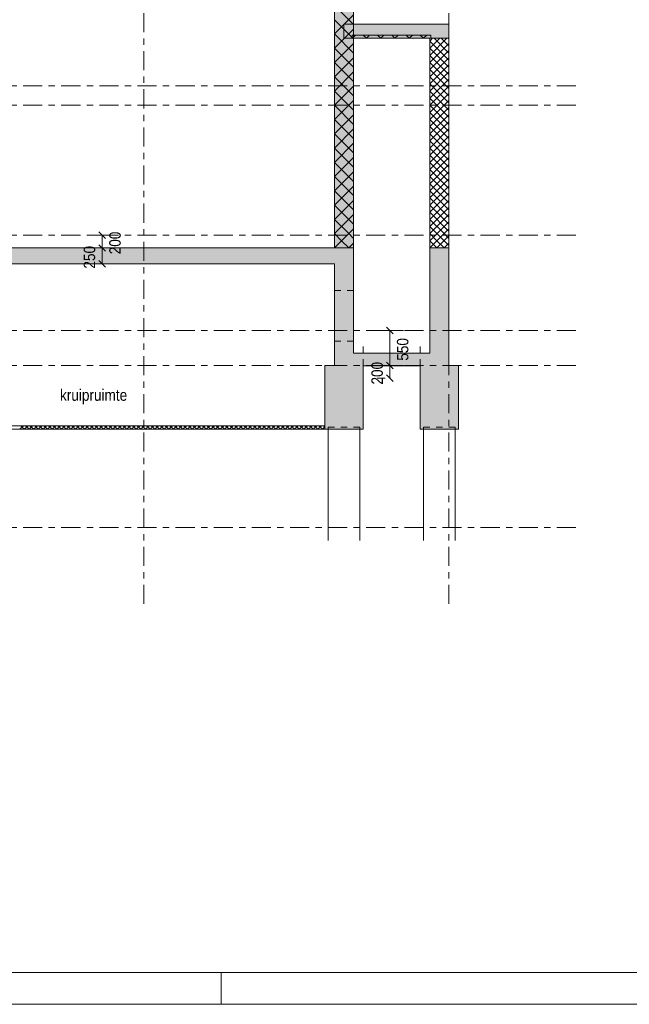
# Model space of a CAD drawing. Header units: millimetres. Extents: x -923 to -82, y -1402 to -808.
# Tile 40 of 109: x -533 to -437, y -1402 to -1247. Entities that reach past the tile are written whole.
import ezdxf

# ---------------------------------------------------------------- set-up
doc = ezdxf.new("R2010")
doc.units = ezdxf.units.MM
for name, pattern in [('XKITLINE00', [0]), ('XKITLINE01', [4, 1, -1, 1, -1]), ('XKITLINE03', [6, 3, -1, 1, -1])]:
    doc.linetypes.add(name, pattern=pattern)
for name, color, linetype, lineweight in [('Offset', 4, 'Continuous', 0), ('Onderdeel', 2, 'Continuous', 0), ('Stramien', 4, 'Continuous', 0), ('Tekening kader', 3, 'Continuous', 0), ('Tekst', 7, 'Continuous', 0)]:
    doc.layers.add(name, color=color, linetype=linetype, lineweight=lineweight)
doc.styles.add('ARIAL', font='arial.ttf')

msp = doc.modelspace()

# ---------------------------------------------------------------- hatches: boundary and pattern name
at = {"layer": 'Onderdeel'}
for points in [[(-480.82, -1282.71), (-483.82, -1282.71), (-483.82, -1172.81), (-480.82, -1172.81)], [(-465.82, -1249.71), (-482.32, -1249.71), (-482.32, -1247.51), (-465.82, -1247.51)], [(-468.62, -1249.71), (-481.02, -1249.71), (-481.02, -1249.21), (-468.62, -1249.21)], [(-480.82, -1285.21), (-565.76, -1285.21), (-565.76, -1282.71), (-480.82, -1282.71)], [(-465.81, -1301.21), (-468.81, -1301.21), (-468.81, -1282.71), (-465.81, -1282.71)], [(-480.82, -1301.21), (-483.82, -1301.21), (-483.82, -1285.21), (-480.82, -1285.21)], [(-468.81, -1299.29), (-468.81, -1301.21), (-470.31, -1301.21), (-470.31, -1301.29), (-479.32, -1301.29), (-479.32, -1301.21), (-480.82, -1301.21), (-480.82, -1299.29)], [(-479.32, -1311.21), (-485.32, -1311.21), (-485.32, -1301.21), (-479.32, -1301.21)], [(-464.31, -1311.21), (-470.31, -1311.21), (-470.31, -1301.21), (-464.31, -1301.21)]]:
    msp.add_hatch(color=256, dxfattribs=at).paths.add_polyline_path(points, flags=17)

# ---------------------------------------------------------------- linework, layer by layer
at = {"layer": 'Offset', "linetype": 'XKITLINE00', "lineweight": 0}
for p, q in [((-522.53, -1280.71), (-518.57, -1280.71)), ((-520.88, -1280.2), (-519.86, -1281.22)), ((-520.37, -1282.71), (-520.37, -1280.71)), ((-520.88, -1282.2), (-519.86, -1283.22)), ((-520.88, -1282.2), (-519.86, -1283.22)), ((-520.37, -1285.21), (-520.37, -1282.71)), ((-519.62, -1282.71), (-518.93, -1282.71)), ((-519.62, -1282.71), (-518.36, -1282.71)), ((-520.88, -1284.7), (-519.86, -1285.72)), ((-519.62, -1285.21), (-518.93, -1285.21)), ((-475.6, -1295.2), (-474.58, -1296.22)), ((-472.93, -1295.71), (-476.89, -1295.71)), ((-475.09, -1301.21), (-475.09, -1295.71)), ((-472.93, -1301.21), (-476.89, -1301.21)), ((-472.93, -1301.21), (-476.89, -1301.21)), ((-475.6, -1300.7), (-474.58, -1301.72)), ((-475.6, -1300.7), (-474.58, -1301.72)), ((-475.09, -1303.2), (-475.09, -1301.21)), ((-475.82, -1303.2), (-477.1, -1303.2)), ((-475.6, -1302.7), (-474.58, -1303.71))]:
    msp.add_line(p, q, dxfattribs=at)
at = {"layer": 'Offset'}
for p in [(-520.37, -1280.71), (-520.37, -1282.71), (-520.37, -1282.71), (-520.37, -1285.21), (-475.09, -1295.71), (-475.09, -1301.21), (-475.09, -1301.21), (-475.09, -1303.2)]:
    msp.add_point(p, dxfattribs=at)
at = {"layer": 'Onderdeel', "linetype": 'XKITLINE00', "lineweight": 0}
for p, q in [((-483.82, -1282.71), (-483.82, -1172.81)), ((-480.82, -1172.81), (-480.82, -1282.71)), ((-480.82, -1247.54), (-483.82, -1244.54)), ((-483.82, -1249.03), (-480.82, -1246.03)), ((-480.82, -1249.79), (-483.82, -1246.79)), ((-482.32, -1249.71), (-482.32, -1247.51)), ((-482.32, -1247.51), (-465.82, -1247.51)), ((-465.82, -1247.51), (-465.82, -1249.71)), ((-483.82, -1251.28), (-480.82, -1248.28)), ((-480.82, -1252.03), (-483.82, -1249.03)), ((-483.82, -1253.52), (-480.82, -1250.52)), ((-465.82, -1249.71), (-482.32, -1249.71)), ((-481.02, -1249.71), (-480.52, -1249.21)), ((-481.02, -1249.71), (-481.02, -1249.21)), ((-468.62, -1249.21), (-481.02, -1249.21)), ((-468.62, -1249.71), (-481.02, -1249.71)), ((-478.78, -1249.71), (-479.28, -1249.21)), ((-478.78, -1249.71), (-478.28, -1249.21)), ((-476.53, -1249.71), (-477.03, -1249.21)), ((-476.53, -1249.71), (-476.03, -1249.21)), ((-474.29, -1249.71), (-474.79, -1249.21)), ((-474.29, -1249.71), (-473.79, -1249.21)), ((-472.04, -1249.71), (-472.54, -1249.21)), ((-472.04, -1249.71), (-471.54, -1249.21)), ((-469.8, -1249.71), (-470.3, -1249.21)), ((-469.8, -1249.71), (-469.3, -1249.21)), ((-468.81, -1252.4), (-466.12, -1249.71)), ((-468.81, -1251.28), (-467.25, -1249.71)), ((-468.81, -1250.15), (-468.37, -1249.71)), ((-468.81, -1282.71), (-468.81, -1249.71)), ((-468.81, -1249.71), (-468.81, -1249.71)), ((-465.81, -1249.71), (-468.81, -1249.71)), ((-465.81, -1253.15), (-468.81, -1250.15)), ((-468.81, -1253.52), (-465.81, -1250.52)), ((-468.62, -1249.21), (-468.62, -1249.71)), ((-465.81, -1252.03), (-468.14, -1249.71)), ((-465.81, -1250.91), (-467.02, -1249.71)), ((-465.81, -1249.79), (-465.84, -1249.76)), ((-465.81, -1249.71), (-465.81, -1282.71)), ((-480.82, -1254.28), (-483.82, -1251.28)), ((-465.81, -1254.28), (-468.81, -1251.28)), ((-468.81, -1254.64), (-465.81, -1251.64)), ((-483.82, -1255.77), (-480.82, -1252.77)), ((-480.82, -1256.52), (-483.82, -1253.52)), ((-465.81, -1255.4), (-468.81, -1252.4)), ((-468.81, -1255.77), (-465.81, -1252.77)), ((-465.81, -1256.52), (-468.81, -1253.52)), ((-483.82, -1258.01), (-480.82, -1255.01)), ((-468.81, -1256.89), (-465.81, -1253.89)), ((-465.81, -1257.64), (-468.81, -1254.64)), ((-468.81, -1258.01), (-465.81, -1255.01)), ((-480.82, -1258.77), (-483.82, -1255.77)), ((-465.81, -1258.77), (-468.81, -1255.77)), ((-468.81, -1259.13), (-465.81, -1256.13)), ((-483.82, -1260.26), (-480.82, -1257.26)), ((-480.82, -1261.01), (-483.82, -1258.01)), ((-465.81, -1259.89), (-468.81, -1256.89)), ((-468.81, -1260.26), (-465.81, -1257.26)), ((-465.81, -1261.01), (-468.81, -1258.01)), ((-468.81, -1261.38), (-465.81, -1258.38)), ((-483.82, -1262.5), (-480.82, -1259.5)), ((-465.81, -1262.13), (-468.81, -1259.13)), ((-468.81, -1262.5), (-465.81, -1259.5)), ((-480.82, -1263.26), (-483.82, -1260.26)), ((-465.81, -1263.26), (-468.81, -1260.26)), ((-468.81, -1263.62), (-465.81, -1260.62)), ((-465.81, -1264.38), (-468.81, -1261.38)), ((-483.82, -1264.75), (-480.82, -1261.75)), ((-480.82, -1265.5), (-483.82, -1262.5)), ((-468.81, -1264.75), (-465.81, -1261.75)), ((-465.81, -1265.5), (-468.81, -1262.5)), ((-468.81, -1265.87), (-465.81, -1262.87)), ((-483.82, -1266.99), (-480.82, -1263.99)), ((-465.81, -1266.62), (-468.81, -1263.62)), ((-468.81, -1266.99), (-465.81, -1263.99)), ((-480.82, -1267.75), (-483.82, -1264.75)), ((-465.81, -1267.75), (-468.81, -1264.75)), ((-468.81, -1268.11), (-465.81, -1265.11)), ((-465.81, -1268.87), (-468.81, -1265.87)), ((-483.82, -1269.24), (-480.82, -1266.24)), ((-480.82, -1269.99), (-483.82, -1266.99)), ((-468.81, -1269.24), (-465.81, -1266.24)), ((-465.81, -1269.99), (-468.81, -1266.99)), ((-468.81, -1270.36), (-465.81, -1267.36)), ((-483.82, -1271.48), (-480.82, -1268.48)), ((-480.82, -1272.24), (-483.82, -1269.24)), ((-465.81, -1271.11), (-468.81, -1268.11)), ((-468.81, -1271.48), (-465.81, -1268.48)), ((-465.81, -1272.24), (-468.81, -1269.24)), ((-483.82, -1273.73), (-480.82, -1270.73)), ((-468.81, -1272.6), (-465.81, -1269.6)), ((-465.81, -1273.36), (-468.81, -1270.36)), ((-468.81, -1273.73), (-465.81, -1270.73)), ((-480.82, -1274.48), (-483.82, -1271.48)), ((-465.81, -1274.48), (-468.81, -1271.48)), ((-468.81, -1274.85), (-465.81, -1271.85)), ((-483.82, -1275.97), (-480.82, -1272.97)), ((-480.82, -1276.73), (-483.82, -1273.73)), ((-465.81, -1275.6), (-468.81, -1272.6)), ((-468.81, -1275.97), (-465.81, -1272.97)), ((-465.81, -1276.73), (-468.81, -1273.73)), ((-483.82, -1278.22), (-480.82, -1275.22)), ((-468.81, -1277.09), (-465.81, -1274.09)), ((-465.81, -1277.85), (-468.81, -1274.85)), ((-468.81, -1278.22), (-465.81, -1275.22)), ((-480.82, -1278.97), (-483.82, -1275.97)), ((-465.81, -1278.97), (-468.81, -1275.97)), ((-468.81, -1279.34), (-465.81, -1276.34)), ((-483.82, -1280.46), (-480.82, -1277.46)), ((-481.57, -1280.46), (-483.82, -1278.22)), ((-466.01, -1279.9), (-468.81, -1277.09)), ((-468.81, -1280.46), (-465.81, -1277.46)), ((-466.57, -1280.46), (-468.81, -1278.22)), ((-483.82, -1282.71), (-480.82, -1279.71)), ((-468.81, -1281.58), (-465.81, -1278.58)), ((-467.13, -1281.02), (-468.81, -1279.34)), ((-468.81, -1282.71), (-465.81, -1279.71)), ((-465.81, -1280.09), (-466.01, -1279.9)), ((-482.69, -1281.58), (-483.82, -1280.46)), ((-481.57, -1282.71), (-482.69, -1281.58)), ((-480.82, -1281.22), (-481.57, -1280.46)), ((-467.69, -1281.58), (-468.81, -1280.46)), ((-468.25, -1282.15), (-468.81, -1281.58)), ((-467.69, -1282.71), (-465.81, -1280.83)), ((-466.57, -1282.71), (-467.69, -1281.58)), ((-465.81, -1282.34), (-467.13, -1281.02)), ((-465.81, -1281.22), (-466.57, -1280.46)), ((-565.76, -1282.71), (-480.82, -1282.71)), ((-480.82, -1282.71), (-483.82, -1282.71)), ((-481.57, -1282.71), (-480.82, -1281.95)), ((-480.82, -1282.71), (-480.82, -1285.21)), ((-468.81, -1282.71), (-465.81, -1282.71)), ((-465.81, -1282.71), (-468.81, -1282.71)), ((-468.81, -1299.29), (-468.81, -1282.71)), ((-467.69, -1282.71), (-468.25, -1282.15)), ((-466.57, -1282.71), (-465.81, -1281.95)), ((-465.81, -1282.71), (-465.81, -1282.71)), ((-465.81, -1282.71), (-465.81, -1301.21)), ((-483.82, -1285.21), (-550.26, -1285.21)), ((-483.82, -1301.21), (-483.82, -1285.21)), ((-483.82, -1285.21), (-483.82, -1285.21)), ((-480.82, -1285.21), (-480.82, -1285.21)), ((-480.82, -1285.21), (-480.82, -1285.21)), ((-480.82, -1285.21), (-480.82, -1299.29)), ((-480.82, -1296.23), (-480.82, -1299.29)), ((-480.82, -1297.4), (-480.82, -1297.39)), ((-480.82, -1297.4), (-480.82, -1297.4)), ((-480.82, -1299.29), (-468.81, -1299.29)), ((-485.32, -1310.71), (-485.32, -1301.21)), ((-485.32, -1301.21), (-483.82, -1301.21)), ((-483.82, -1301.21), (-483.82, -1301.21)), ((-480.82, -1301.21), (-480.82, -1301.21)), ((-479.32, -1301.29), (-470.31, -1301.29)), ((-479.32, -1301.29), (-479.32, -1311.21)), ((-470.31, -1311.21), (-470.31, -1301.29)), ((-465.81, -1301.21), (-465.81, -1301.21)), ((-465.81, -1301.21), (-464.31, -1301.21)), ((-464.31, -1301.21), (-464.31, -1311.21)), ((-548.76, -1310.71), (-485.32, -1310.71)), ((-533.36, -1311.21), (-532.78, -1310.71)), ((-532.63, -1311.21), (-533.2, -1310.71)), ((-532.63, -1311.21), (-532.05, -1310.71)), ((-531.89, -1311.21), (-532.47, -1310.71)), ((-531.89, -1311.21), (-531.32, -1310.71)), ((-531.16, -1311.21), (-531.74, -1310.71)), ((-531.16, -1311.21), (-530.58, -1310.71)), ((-530.43, -1311.21), (-531, -1310.71)), ((-530.43, -1311.21), (-529.85, -1310.71)), ((-529.69, -1311.21), (-530.27, -1310.71)), ((-529.69, -1311.21), (-529.12, -1310.71)), ((-528.96, -1311.21), (-529.54, -1310.71)), ((-528.96, -1311.21), (-528.38, -1310.71)), ((-528.23, -1311.21), (-528.8, -1310.71)), ((-528.23, -1311.21), (-527.65, -1310.71)), ((-527.49, -1311.21), (-528.07, -1310.71)), ((-527.49, -1311.21), (-526.92, -1310.71)), ((-526.76, -1311.21), (-527.34, -1310.71)), ((-526.76, -1311.21), (-526.18, -1310.71)), ((-526.03, -1311.21), (-526.6, -1310.71)), ((-526.03, -1311.21), (-525.45, -1310.71)), ((-525.29, -1311.21), (-525.87, -1310.71)), ((-525.29, -1311.21), (-524.72, -1310.71)), ((-524.56, -1311.21), (-525.14, -1310.71)), ((-524.56, -1311.21), (-523.98, -1310.71)), ((-523.83, -1311.21), (-524.41, -1310.71)), ((-523.83, -1311.21), (-523.25, -1310.71)), ((-523.09, -1311.21), (-523.67, -1310.71)), ((-523.09, -1311.21), (-522.52, -1310.71)), ((-522.36, -1311.21), (-522.94, -1310.71)), ((-522.36, -1311.21), (-521.78, -1310.71)), ((-521.63, -1311.21), (-522.21, -1310.71)), ((-521.63, -1311.21), (-521.05, -1310.71)), ((-520.89, -1311.21), (-521.47, -1310.71)), ((-520.89, -1311.21), (-520.32, -1310.71)), ((-520.16, -1311.21), (-520.74, -1310.71)), ((-520.16, -1311.21), (-519.58, -1310.71)), ((-519.43, -1311.21), (-520.01, -1310.71)), ((-519.43, -1311.21), (-518.85, -1310.71)), ((-518.7, -1311.21), (-519.27, -1310.71)), ((-518.7, -1311.21), (-518.12, -1310.71)), ((-517.96, -1311.21), (-518.54, -1310.71)), ((-517.96, -1311.21), (-517.38, -1310.71)), ((-517.23, -1311.21), (-517.81, -1310.71)), ((-517.23, -1311.21), (-516.65, -1310.71)), ((-516.5, -1311.21), (-517.07, -1310.71)), ((-516.5, -1311.21), (-515.92, -1310.71)), ((-515.76, -1311.21), (-516.34, -1310.71)), ((-515.76, -1311.21), (-515.18, -1310.71)), ((-515.03, -1311.21), (-515.61, -1310.71)), ((-515.03, -1311.21), (-514.45, -1310.71)), ((-514.3, -1311.21), (-514.87, -1310.71)), ((-514.3, -1311.21), (-513.72, -1310.71)), ((-513.56, -1311.21), (-514.14, -1310.71)), ((-513.56, -1311.21), (-512.99, -1310.71)), ((-512.83, -1311.21), (-513.41, -1310.71)), ((-512.83, -1311.21), (-512.25, -1310.71)), ((-512.1, -1311.21), (-512.67, -1310.71)), ((-512.1, -1311.21), (-511.52, -1310.71)), ((-511.36, -1311.21), (-511.94, -1310.71)), ((-511.36, -1311.21), (-510.79, -1310.71)), ((-510.63, -1311.21), (-511.21, -1310.71)), ((-510.63, -1311.21), (-510.16, -1310.8)), ((-509.9, -1311.21), (-510.47, -1310.71)), ((-510.16, -1310.8), (-510.05, -1310.71)), ((-509.9, -1311.21), (-509.61, -1310.96)), ((-509.16, -1311.21), (-509.74, -1310.71)), ((-509.61, -1310.96), (-509.32, -1310.71)), ((-509.06, -1311.12), (-508.59, -1310.71)), ((-508.51, -1311.14), (-509.01, -1310.71)), ((-508.43, -1311.21), (-507.85, -1310.71)), ((-507.96, -1310.98), (-508.27, -1310.71)), ((-507.7, -1311.21), (-507.96, -1310.98)), ((-507.7, -1311.21), (-507.12, -1310.71)), ((-507.41, -1310.82), (-507.54, -1310.71)), ((-506.96, -1311.21), (-507.41, -1310.82)), ((-506.96, -1311.21), (-506.39, -1310.71)), ((-506.23, -1311.21), (-506.81, -1310.71)), ((-506.23, -1311.21), (-505.65, -1310.71)), ((-505.5, -1311.21), (-506.07, -1310.71)), ((-505.5, -1311.21), (-504.92, -1310.71)), ((-504.76, -1311.21), (-505.34, -1310.71)), ((-504.76, -1311.21), (-504.19, -1310.71)), ((-504.03, -1311.21), (-504.61, -1310.71)), ((-504.03, -1311.21), (-503.45, -1310.71)), ((-503.3, -1311.21), (-503.87, -1310.71)), ((-503.3, -1311.21), (-502.72, -1310.71)), ((-502.56, -1311.21), (-503.14, -1310.71)), ((-502.56, -1311.21), (-501.99, -1310.71)), ((-501.83, -1311.21), (-502.41, -1310.71)), ((-501.83, -1311.21), (-501.25, -1310.71)), ((-501.1, -1311.21), (-501.67, -1310.71)), ((-501.1, -1311.21), (-500.52, -1310.71)), ((-500.36, -1311.21), (-500.94, -1310.71)), ((-500.36, -1311.21), (-499.79, -1310.71)), ((-499.63, -1311.21), (-500.21, -1310.71)), ((-499.63, -1311.21), (-499.05, -1310.71)), ((-498.9, -1311.21), (-499.48, -1310.71)), ((-498.9, -1311.21), (-498.32, -1310.71)), ((-498.16, -1311.21), (-498.74, -1310.71)), ((-498.16, -1311.21), (-497.59, -1310.71)), ((-497.43, -1311.21), (-498.01, -1310.71)), ((-497.43, -1311.21), (-496.85, -1310.71)), ((-496.7, -1311.21), (-497.28, -1310.71)), ((-496.7, -1311.21), (-496.12, -1310.71)), ((-495.96, -1311.21), (-496.54, -1310.71)), ((-495.96, -1311.21), (-495.39, -1310.71)), ((-495.23, -1311.21), (-495.81, -1310.71)), ((-495.23, -1311.21), (-494.65, -1310.71)), ((-494.5, -1311.21), (-495.08, -1310.71)), ((-494.5, -1311.21), (-493.92, -1310.71)), ((-493.77, -1311.21), (-494.34, -1310.71)), ((-493.77, -1311.21), (-493.19, -1310.71)), ((-493.03, -1311.21), (-493.61, -1310.71)), ((-493.03, -1311.21), (-492.45, -1310.71)), ((-492.3, -1311.21), (-492.88, -1310.71)), ((-492.3, -1311.21), (-491.72, -1310.71)), ((-491.57, -1311.21), (-492.14, -1310.71)), ((-491.57, -1311.21), (-490.99, -1310.71)), ((-490.83, -1311.21), (-491.41, -1310.71)), ((-490.83, -1311.21), (-490.25, -1310.71)), ((-490.1, -1311.21), (-490.68, -1310.71)), ((-490.1, -1311.21), (-489.52, -1310.71)), ((-489.37, -1311.21), (-489.94, -1310.71)), ((-489.37, -1311.21), (-488.79, -1310.71)), ((-488.63, -1311.21), (-489.21, -1310.71)), ((-488.63, -1311.21), (-488.06, -1310.71)), ((-487.9, -1311.21), (-488.48, -1310.71)), ((-487.9, -1311.21), (-487.32, -1310.71)), ((-487.17, -1311.21), (-487.74, -1310.71)), ((-487.17, -1311.21), (-486.59, -1310.71)), ((-486.43, -1311.21), (-487.01, -1310.71)), ((-486.43, -1311.21), (-485.86, -1310.71)), ((-485.7, -1311.21), (-486.28, -1310.71)), ((-485.7, -1311.21), (-485.32, -1310.88)), ((-485.32, -1310.9), (-485.53, -1310.72)), ((-485.32, -1310.71), (-485.32, -1311.21)), ((-485.32, -1311.21), (-548.76, -1311.21)), ((-509.16, -1311.21), (-509.06, -1311.12)), ((-508.43, -1311.21), (-508.51, -1311.14)), ((-479.32, -1311.21), (-485.32, -1311.21)), ((-484.82, -1328.74), (-484.82, -1311.21)), ((-479.82, -1328.74), (-479.82, -1311.21)), ((-464.31, -1311.21), (-470.31, -1311.21)), ((-469.81, -1328.74), (-469.81, -1311.21)), ((-464.81, -1328.74), (-464.81, -1311.21))]:
    msp.add_line(p, q, dxfattribs=at)
at = {"layer": 'Onderdeel', "linetype": 'XKITLINE01', "lineweight": 0}
for p, q in [((-482.32, -1247.51), (-482.32, -1247.51)), ((-482.32, -1249.71), (-482.32, -1249.71)), ((-468.62, -1249.21), (-481.02, -1249.21)), ((-481.02, -1249.71), (-481.02, -1249.21)), ((-481.02, -1249.21), (-481.02, -1249.71)), ((-468.62, -1249.21), (-481.02, -1249.21)), ((-481.02, -1249.71), (-481.02, -1249.21)), ((-481.02, -1249.21), (-481.02, -1249.71)), ((-481.02, -1249.21), (-481.02, -1249.71)), ((-481.02, -1249.21), (-481.02, -1249.21)), ((-481.02, -1249.21), (-481.02, -1249.21)), ((-481.02, -1249.21), (-468.62, -1249.21)), ((-481.02, -1249.71), (-481.02, -1249.21)), ((-468.62, -1249.71), (-481.02, -1249.71)), ((-468.62, -1249.71), (-481.02, -1249.71)), ((-481.02, -1249.71), (-481.02, -1249.71)), ((-481.02, -1249.71), (-481.02, -1249.71)), ((-468.62, -1249.71), (-481.02, -1249.71)), ((-468.62, -1249.21), (-468.62, -1249.71)), ((-468.62, -1249.71), (-468.62, -1249.21)), ((-468.62, -1249.21), (-468.62, -1249.71)), ((-468.62, -1249.71), (-468.62, -1249.21)), ((-468.62, -1249.21), (-468.62, -1249.21)), ((-468.62, -1249.71), (-468.62, -1249.21)), ((-468.62, -1249.21), (-468.62, -1249.71)), ((-468.62, -1249.71), (-468.62, -1249.71)), ((-465.82, -1249.71), (-465.82, -1249.71)), ((-483.82, -1289.4), (-483.82, -1297.4)), ((-483.82, -1297.4), (-483.82, -1289.4)), ((-483.82, -1289.4), (-480.82, -1289.4)), ((-480.82, -1297.4), (-480.82, -1289.4)), ((-480.82, -1297.4), (-480.82, -1296.23)), ((-468.81, -1296.23), (-468.81, -1299.29)), ((-468.81, -1299.29), (-468.81, -1296.23)), ((-480.82, -1297.4), (-483.82, -1297.4)), ((-480.82, -1299.29), (-480.82, -1297.4)), ((-479.32, -1301.21), (-479.32, -1298.23)), ((-479.32, -1301.21), (-479.32, -1298.23)), ((-470.31, -1301.21), (-470.31, -1298.23)), ((-470.31, -1298.23), (-470.31, -1301.21)), ((-480.82, -1301.21), (-480.82, -1301.21)), ((-480.82, -1301.21), (-480.82, -1301.21)), ((-480.82, -1301.21), (-480.82, -1301.21)), ((-479.32, -1301.29), (-479.32, -1301.21)), ((-470.31, -1301.21), (-470.31, -1301.29)), ((-468.81, -1301.21), (-468.81, -1301.21)), ((-468.81, -1301.21), (-468.81, -1301.21)), ((-468.81, -1301.21), (-468.81, -1301.21)), ((-479.82, -1310.91), (-484.82, -1310.91)), ((-484.82, -1310.91), (-484.82, -1311.21)), ((-484.82, -1328.74), (-484.82, -1310.91)), ((-484.82, -1310.91), (-479.82, -1310.91)), ((-479.82, -1311.21), (-479.82, -1310.91)), ((-479.82, -1310.91), (-479.82, -1328.74)), ((-464.81, -1310.91), (-469.81, -1310.91)), ((-469.81, -1310.91), (-469.81, -1311.21)), ((-469.81, -1328.74), (-469.81, -1310.91)), ((-469.81, -1310.91), (-464.81, -1310.91)), ((-464.81, -1311.21), (-464.81, -1310.91)), ((-464.81, -1310.91), (-464.81, -1328.74))]:
    msp.add_line(p, q, dxfattribs=at)
at = {"layer": 'Stramien', "linetype": 'XKITLINE03', "lineweight": 0}
for p, q in [((-513.81, -1338.74), (-513.81, -1151.21)), ((-465.81, -1338.74), (-465.81, -1151.21)), ((-880.81, -1257.21), (-445.81, -1257.21)), ((-880.81, -1260.26), (-445.81, -1260.26)), ((-880.81, -1280.71), (-445.81, -1280.71)), ((-880.81, -1295.71), (-445.81, -1295.71)), ((-880.81, -1301.21), (-445.81, -1301.21)), ((-880.81, -1326.71), (-445.81, -1326.71))]:
    msp.add_line(p, q, dxfattribs=at)
at = {"layer": 'Tekening kader', "linetype": 'XKITLINE00', "lineweight": 0}
for p, q in [((-917.67, -1396.76), (-86.67, -1396.76)), ((-501.67, -1401.76), (-501.67, -1396.76)), ((-922.67, -1401.76), (-81.67, -1401.76))]:
    msp.add_line(p, q, dxfattribs=at)

# ---------------------------------------------------------------- texts
at = {"layer": 'Offset', "style": 'ARIAL', "width": 0.85}
for s, p in [('200', (-517.46, -1283.71)), ('250', (-521.48, -1285.96)), ('550', (-472.18, -1300.46)), ('200', (-476.2, -1304.21))]:
    msp.add_text(s, height=1.8, rotation=90.0002, dxfattribs=at).set_placement(p)
at = {"layer": 'Tekst', "style": 'ARIAL', "width": 0.85}
msp.add_text('kruipruimte', height=1.8, dxfattribs=at).set_placement((-527.01, -1306.77))

doc.saveas('drawing.dxf')
